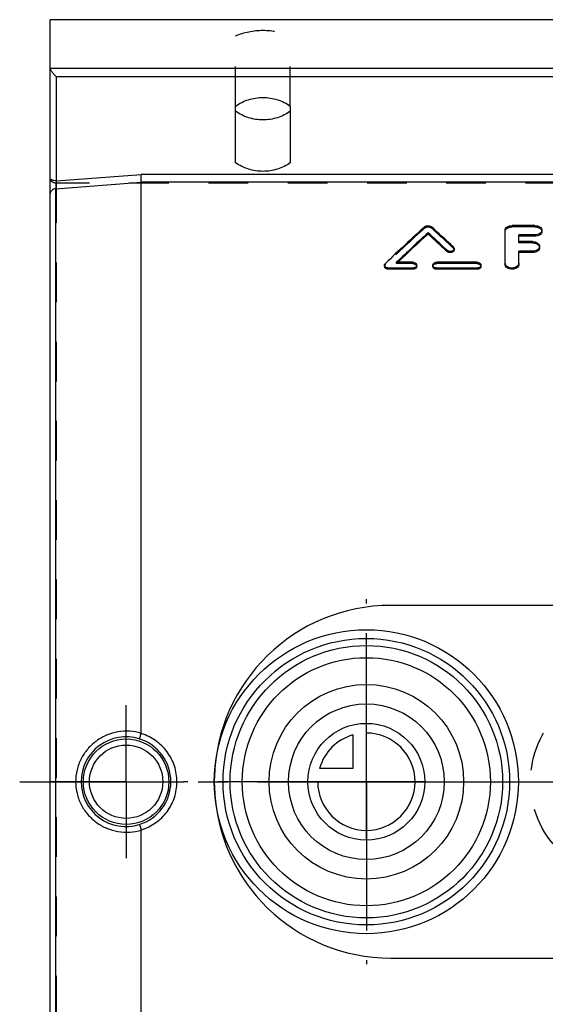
# Model space of a CAD drawing. Header units: millimetres. Extents: x 400 to 600, y 370 to 630.
# Tile 2 of 4: x 400 to 486, y 463 to 625. Entities that reach past the tile are written whole.
import ezdxf

# ---------------------------------------------------------------- set-up
doc = ezdxf.new("R2010")
doc.units = ezdxf.units.MM
doc.header["$LTSCALE"] = 65.185185
doc.linetypes.add('CENTER', pattern=[0.6, 0.375, -0.075, 0.075, -0.075])
doc.linetypes.add('HIDDEN', pattern=[0.2, 0.1, -0.1])
doc.layers.get('0').update_dxf_attribs({"linetype": 'CONTINUOUS'})
for name, color, linetype in [('ACHSEN_S', 7, 'CONTINUOUS'), ('FASEN', 7, 'CONTINUOUS'), ('FLAECHEN', 7, 'CONTINUOUS'), ('KOERPER', 7, 'CONTINUOUS'), ('KONST.EL_MIT_GEO', 7, 'CONTINUOUS'), ('KURVEN', 7, 'CONTINUOUS')]:
    doc.layers.add(name, color=color, linetype=linetype)

msp = doc.modelspace()

# ---------------------------------------------------------------- linework, layer by layer
at = {"color": 7, "linetype": 'Continuous'}
for p, q in [((580.04, 599.89), (419.96, 599.89)), ((420, 507.95), (420, 598.59)), ((580, 598.59), (420, 598.59)), ((420, 401.41), (420, 492.05))]:
    msp.add_line(p, q, dxfattribs=at)
for points, knots in [([(444.5, 610.27), (443.87, 609.8), (442.41, 609.08), (440, 608.72), (437.59, 609.08), (436.13, 609.8), (435.5, 610.27)], [0, 0, 0, 0, 0.24647, 0.5, 0.75353, 1, 1, 1, 1]), ([(444.5, 601.8), (443.87, 601.34), (442.41, 600.62), (440, 600.26), (437.59, 600.62), (436.13, 601.34), (435.5, 601.8)], [0, 0, 0, 0, 0.24647, 0.5, 0.75353, 1, 1, 1, 1]), ([(420, 598.59), (420, 598.79), (419.98, 599.22), (419.97, 599.66), (419.96, 599.89)], [0, 0, 0, 0, 0.459974, 1, 1, 1, 1])]:
    msp.add_open_spline(points, degree=3, knots=knots, dxfattribs=at)
at = {"layer": 'ACHSEN_S', "color": 2, "linetype": 'CENTER'}
msp.add_line((400, 500), (600, 500), dxfattribs=at)
at = {"layer": 'FASEN', "color": 7, "linetype": 'Continuous'}
for radius in [25, 23.56]:
    msp.add_circle((457, 500), radius, dxfattribs=at)
at = {"layer": 'FLAECHEN', "color": 7, "linetype": 'Continuous'}
msp.add_line((595, 625.32), (405, 625.32), dxfattribs=at)
at = {"layer": 'FLAECHEN', "color": 2, "linetype": 'CENTER'}
for p, q in [((457, 500), (457, 530)), ((417.5, 500), (417.5, 512.57)), ((417.5, 500), (404.93, 500)), ((417.5, 500), (417.5, 487.43)), ((417.5, 500), (427, 500)), ((457, 500), (427, 500)), ((457, 500), (457, 470)), ((457, 500), (487, 500))]:
    msp.add_line(p, q, dxfattribs=at)
at = {"layer": 'KOERPER', "color": 7, "linetype": 'Continuous'}
for p, q in [((527, 529), (461, 529)), ((461, 471), (527, 471))]:
    msp.add_line(p, q, dxfattribs=at)
for start, end in [(90, 178.4873), (181.5126, 270)]:
    msp.add_arc((461, 500), 29, start, end, dxfattribs=at)
at = {"layer": 'KOERPER', "color": 8, "linetype": 'HIDDEN'}
msp.add_arc((461, 500), 29, 178.4873, 181.5126, dxfattribs=at)
at = {"layer": 'KONST.EL_MIT_GEO', "color": 7, "linetype": 'Continuous'}
for p, q in [((405, 374.68), (405, 625.32)), ((405, 617.36), (595, 617.36)), ((406, 615.99), (406, 598.82)), ((406, 615.99), (594, 615.99)), ((435.5, 601.8), (435.5, 611.1)), ((444.5, 611.1), (444.5, 601.8)), ((406, 598.82), (419.96, 599.89)), ((405.91, 597.51), (420, 598.59)), ((405.91, 597.51), (405.91, 402.49)), ((484.73, 591.46), (480.95, 591.46)), ((467.15, 590.07), (467.15, 590.27)), ((479.82, 585.09), (479.82, 590.7)), ((482.09, 588.82), (482.09, 589.93)), ((484.73, 589.93), (482.09, 589.93)), ((484.73, 589.72), (482.09, 589.72)), ((484.73, 589.72), (484.73, 589.93)), ((485.86, 590.49), (485.86, 590.7)), ((484.35, 588.82), (482.09, 588.82)), ((485.48, 587.83), (485.48, 588.04)), ((470.24, 587.2), (470.24, 587.41)), ((471.43, 587.48), (471.43, 587.69)), ((482.09, 585.09), (482.09, 587.24)), ((484.35, 587.24), (482.09, 587.24)), ((484.35, 587.04), (482.09, 587.04)), ((484.35, 587.04), (484.35, 587.24)), ((460, 584.75), (460, 584.96)), ((464.62, 585.43), (461.98, 585.43)), ((465.28, 584.75), (465.28, 584.96)), ((467.92, 584.75), (467.92, 584.96)), ((475.19, 585.43), (468.58, 585.43)), ((475.85, 584.75), (475.85, 584.96)), ((460.66, 584.27), (460.66, 584.48)), ((464.62, 584.48), (460.66, 584.48)), ((464.62, 584.27), (460.66, 584.27)), ((464.62, 584.27), (464.62, 584.48)), ((468.58, 584.27), (468.58, 584.48)), ((475.19, 584.48), (468.58, 584.48)), ((475.19, 584.27), (468.58, 584.27)), ((475.19, 584.27), (475.19, 584.48))]:
    msp.add_line(p, q, dxfattribs=at)
at = {"layer": 'KONST.EL_MIT_GEO', "color": 8, "linetype": 'HIDDEN'}
for p, q in [((435.5, 611.1), (435.5, 622.66)), ((444.5, 611.1), (444.5, 622.66)), ((406, 598.44), (406, 401.56)), ((594, 598.44), (406, 598.44)), ((466.61, 591.07), (466.61, 591.28)), ((467.69, 591.07), (467.69, 591.28)), ((480.95, 591.25), (480.95, 591.46)), ((484.73, 591.25), (480.95, 591.25)), ((484.73, 591.25), (484.73, 591.46)), ((471.3, 587.76), (471.3, 587.96)), ((482.09, 588.62), (482.09, 588.82)), ((484.35, 588.62), (482.09, 588.62)), ((484.35, 588.62), (484.35, 588.82)), ((460.13, 585.04), (460.13, 585.24)), ((461.98, 585.23), (461.98, 585.43)), ((464.62, 585.23), (461.98, 585.23)), ((464.62, 585.23), (464.62, 585.43)), ((468.58, 585.23), (468.58, 585.43)), ((475.19, 585.23), (468.58, 585.23)), ((475.19, 585.23), (475.19, 585.43))]:
    msp.add_line(p, q, dxfattribs=at)
at = {"layer": 'KONST.EL_MIT_GEO', "color": 7, "linetype": 'Continuous'}
for centre, radius in [((457, 500), 22.4), ((457, 500), 20.4), ((417.5, 500), 7.03), ((417.5, 500), 6.03)]:
    msp.add_circle(centre, radius, dxfattribs=at)
for centre, radius, start, end in [((405.25, 599.32), 0.247, 180.0051, 184.0676), ((480.41, 585.3), 0.588, 180.0155, 186.4831), ((417.48, 500.01), 7.37, 72.7443, 180.0603), ((417.49, 500), 7.37, 359.975, 72.8586), ((417.48, 499.99), 7.37, 179.9397, 287.2557), ((417.49, 500), 7.37, 287.1413, 0.025)]:
    msp.add_arc(centre, radius, start, end, dxfattribs=at)
for centre, major_axis, start_param, end_param in [((458.6, 500), (80.33, 119.1), 0.978854, 1.049607), ((475.71, 500), (-80.33, 119.1), -1.018334, -0.978854), ((460.24, 500), (80.33, 119.1), 0.991003, 1.047448), ((460.24, 500), (80.13, 118.81), 0.990818, 1.045069), ((474.06, 500), (-80.33, 119.1), -1.024778, -0.991003), ((474.06, 500), (-80.13, 118.81), -1.024676, -0.990818)]:
    msp.add_ellipse(centre, major_axis=major_axis, ratio=0.372354, start_param=start_param, end_param=end_param, dxfattribs=at)
at = {"layer": 'KONST.EL_MIT_GEO', "color": 8, "linetype": 'HIDDEN'}
for centre, major_axis, start_param, end_param in [((458.6, 500), (80.13, 118.81), 0.978639, 1.049566), ((475.71, 500), (-80.13, 118.81), -1.018216, -0.978639), ((460.24, 500), (80.13, 118.81), 7.328255, 7.330587)]:
    msp.add_ellipse(centre, major_axis=major_axis, ratio=0.372354, start_param=start_param, end_param=end_param, dxfattribs=at)
msp.add_open_spline([(435.5, 622.66), (436.9, 623.27), (440, 623.9), (443.1, 623.27), (444.5, 622.66)], degree=3, dxfattribs=at)
at = {"layer": 'KONST.EL_MIT_GEO', "color": 7, "linetype": 'Continuous'}
for points, knots in [([(405, 617.36), (405, 617.31), (405.03, 617.2), (405.14, 616.97), (405.35, 616.66), (405.66, 616.31), (405.88, 616.09), (406, 615.99)], [0, 0, 0, 0, 0.083756, 0.193659, 0.455056, 0.731624, 1, 1, 1, 1]), ([(435.5, 611.1), (436.13, 611.57), (437.59, 612.29), (440, 612.65), (442.41, 612.29), (443.87, 611.57), (444.5, 611.1)], [0, 0, 0, 0, 0.24647, 0.5, 0.75353, 1, 1, 1, 1]), ([(406, 598.82), (405.87, 598.82), (405.69, 598.84), (405.46, 598.9), (405.27, 598.97), (405.09, 599.09), (405.01, 599.24), (405, 599.31)], [0, 0, 0, 0, 0.31734, 0.465405, 0.60146, 0.827907, 1, 1, 1, 1]), ([(406, 598.82), (405.98, 598.59), (405.94, 598.15), (405.92, 597.71), (405.91, 597.51)], [0, 0, 0, 0, 0.538958, 1, 1, 1, 1]), ([(405.91, 597.51), (405.79, 597.5), (405.56, 597.45), (405.26, 597.28), (405.05, 597.02), (405, 596.81), (405, 596.71)], [0, 0, 0, 0, 0.274511, 0.534279, 0.774308, 1, 1, 1, 1]), ([(466.61, 591.28), (466.68, 591.34), (466.9, 591.45), (467.3, 591.48), (467.58, 591.37), (467.69, 591.28)], [0, 0, 0, 0, 0.236779, 0.635125, 1, 1, 1, 1]), ([(479.82, 590.7), (479.82, 590.8), (479.89, 591.02), (480.16, 591.26), (480.53, 591.42), (480.81, 591.46), (480.95, 591.46)], [0, 0, 0, 0, 0.203971, 0.437041, 0.706761, 1, 1, 1, 1]), ([(484.73, 591.46), (484.87, 591.46), (485.16, 591.42), (485.52, 591.26), (485.79, 591.02), (485.86, 590.8), (485.86, 590.7)], [0, 0, 0, 0, 0.293245, 0.562961, 0.796036, 1, 1, 1, 1]), ([(485.86, 590.7), (485.86, 590.59), (485.79, 590.37), (485.52, 590.12), (485.16, 589.96), (484.87, 589.93), (484.73, 589.93)], [0, 0, 0, 0, 0.204081, 0.437797, 0.707515, 1, 1, 1, 1]), ([(485.86, 590.49), (485.86, 590.39), (485.79, 590.17), (485.52, 589.92), (485.16, 589.76), (484.87, 589.72), (484.73, 589.72)], [0, 0, 0, 0, 0.204057, 0.437766, 0.707494, 1, 1, 1, 1]), ([(471.3, 587.96), (471.34, 587.93), (471.41, 587.84), (471.43, 587.74), (471.43, 587.69)], [0, 0, 0, 0, 0.521682, 1, 1, 1, 1]), ([(484.35, 588.82), (484.5, 588.82), (484.78, 588.79), (485.15, 588.62), (485.41, 588.37), (485.48, 588.14), (485.48, 588.04)], [0, 0, 0, 0, 0.289812, 0.557868, 0.792203, 1, 1, 1, 1]), ([(485.48, 588.04), (485.48, 587.93), (485.41, 587.71), (485.15, 587.45), (484.78, 587.28), (484.5, 587.24), (484.35, 587.24)], [0, 0, 0, 0, 0.2079, 0.442849, 0.710909, 1, 1, 1, 1]), ([(485.48, 587.83), (485.48, 587.73), (485.41, 587.5), (485.15, 587.24), (484.78, 587.08), (484.5, 587.04), (484.35, 587.04)], [0, 0, 0, 0, 0.207886, 0.442831, 0.710897, 1, 1, 1, 1]), ([(471.43, 587.69), (471.43, 587.64), (471.41, 587.54), (471.31, 587.4), (471.16, 587.3), (470.92, 587.22), (470.58, 587.21), (470.33, 587.32), (470.24, 587.41)], [0, 0, 0, 0, 0.100405, 0.209647, 0.331756, 0.465519, 0.745137, 1, 1, 1, 1]), ([(471.43, 587.48), (471.43, 587.43), (471.41, 587.33), (471.31, 587.2), (471.16, 587.1), (470.92, 587.01), (470.58, 587.01), (470.33, 587.12), (470.24, 587.2)], [0, 0, 0, 0, 0.100397, 0.209635, 0.331743, 0.465509, 0.745134, 1, 1, 1, 1]), ([(460, 584.96), (460, 585.01), (460.03, 585.12), (460.09, 585.2), (460.13, 585.24)], [0, 0, 0, 0, 0.480604, 1, 1, 1, 1]), ([(460.66, 584.48), (460.58, 584.48), (460.41, 584.5), (460.19, 584.6), (460.04, 584.76), (460, 584.89), (460, 584.96)], [0, 0, 0, 0, 0.285666, 0.551948, 0.788072, 1, 1, 1, 1]), ([(460.66, 584.27), (460.58, 584.27), (460.41, 584.3), (460.19, 584.4), (460.04, 584.55), (460, 584.69), (460, 584.75)], [0, 0, 0, 0, 0.285669, 0.551953, 0.788076, 1, 1, 1, 1]), ([(464.62, 585.43), (464.71, 585.43), (464.87, 585.41), (465.09, 585.31), (465.24, 585.15), (465.28, 585.02), (465.28, 584.96)], [0, 0, 0, 0, 0.286057, 0.552332, 0.788122, 1, 1, 1, 1]), ([(465.28, 584.96), (465.28, 584.89), (465.24, 584.76), (465.09, 584.6), (464.87, 584.5), (464.71, 584.48), (464.62, 584.48)], [0, 0, 0, 0, 0.211929, 0.44806, 0.714339, 1, 1, 1, 1]), ([(465.28, 584.75), (465.28, 584.69), (465.24, 584.55), (465.09, 584.4), (464.87, 584.3), (464.71, 584.27), (464.62, 584.27)], [0, 0, 0, 0, 0.211926, 0.448056, 0.714336, 1, 1, 1, 1]), ([(467.92, 584.96), (467.92, 585.02), (467.96, 585.15), (468.12, 585.31), (468.33, 585.41), (468.5, 585.43), (468.58, 585.43)], [0, 0, 0, 0, 0.211878, 0.447668, 0.713943, 1, 1, 1, 1]), ([(468.58, 584.48), (468.5, 584.48), (468.33, 584.5), (468.12, 584.6), (467.96, 584.76), (467.92, 584.89), (467.92, 584.96)], [0, 0, 0, 0, 0.285661, 0.55194, 0.788071, 1, 1, 1, 1]), ([(468.58, 584.27), (468.5, 584.27), (468.33, 584.3), (468.12, 584.4), (467.96, 584.55), (467.92, 584.69), (467.92, 584.75)], [0, 0, 0, 0, 0.285664, 0.551944, 0.788075, 1, 1, 1, 1]), ([(475.19, 585.43), (475.27, 585.43), (475.44, 585.41), (475.66, 585.31), (475.81, 585.15), (475.85, 585.02), (475.85, 584.96)], [0, 0, 0, 0, 0.286057, 0.552332, 0.788122, 1, 1, 1, 1]), ([(475.85, 584.96), (475.85, 584.89), (475.81, 584.76), (475.66, 584.6), (475.44, 584.5), (475.27, 584.48), (475.19, 584.48)], [0, 0, 0, 0, 0.211929, 0.44806, 0.714339, 1, 1, 1, 1]), ([(475.85, 584.75), (475.85, 584.69), (475.81, 584.55), (475.66, 584.4), (475.44, 584.3), (475.27, 584.27), (475.19, 584.27)], [0, 0, 0, 0, 0.211926, 0.448056, 0.714336, 1, 1, 1, 1]), ([(482.09, 585.09), (482.09, 584.98), (482.02, 584.75), (481.75, 584.49), (481.38, 584.31), (480.95, 584.25), (480.52, 584.31), (480.15, 584.49), (479.89, 584.75), (479.82, 584.98), (479.82, 585.09)], [0, 0, 0, 0, 0.105762, 0.223814, 0.357062, 0.5, 0.642938, 0.776186, 0.894238, 1, 1, 1, 1]), ([(482.09, 585.3), (482.09, 585.19), (482.02, 584.97), (481.77, 584.7), (481.42, 584.53), (481, 584.46), (480.58, 584.5), (480.2, 584.66), (479.93, 584.9), (479.84, 585.12), (479.83, 585.23)], [0, 0, 0, 0, 0.105182, 0.222093, 0.353843, 0.49561, 0.638419, 0.772903, 0.893034, 1, 1, 1, 1]), ([(420, 507.95), (419.38, 508.14), (418.1, 508.37), (416.15, 508.27), (414.27, 507.72), (412.56, 506.76), (411.12, 505.42), (410.03, 503.79), (409.35, 501.95), (409.19, 500.65), (409.19, 500)], [0, 0, 0, 0, 0.124601, 0.249357, 0.374279, 0.499331, 0.624461, 0.749629, 0.874807, 1, 1, 1, 1]), ([(419.66, 507.05), (419.67, 507.05), (419.69, 507.08), (419.71, 507.12), (419.75, 507.2), (419.79, 507.31), (419.84, 507.44), (419.91, 507.65), (419.96, 507.81), (420, 507.92)], [0, 0, 0, 0, 0.02741, 0.088247, 0.18162, 0.304667, 0.453353, 0.622651, 1, 1, 1, 1]), ([(425.86, 500), (425.86, 500.88), (425.58, 502.64), (424.34, 505.01), (422.43, 506.87), (420.83, 507.66), (420, 507.92)], [0, 0, 0, 0, 0.250052, 0.500035, 0.749987, 1, 1, 1, 1]), ([(409.19, 500), (409.19, 499.35), (409.35, 498.05), (410.03, 496.21), (411.12, 494.58), (412.56, 493.24), (414.27, 492.28), (416.15, 491.73), (418.1, 491.63), (419.38, 491.86), (420, 492.05)], [0, 0, 0, 0, 0.125188, 0.250367, 0.375535, 0.500667, 0.625719, 0.750644, 0.875399, 1, 1, 1, 1]), ([(420, 492.08), (420.83, 492.34), (422.43, 493.13), (424.34, 494.99), (425.58, 497.36), (425.86, 499.12), (425.86, 500)], [0, 0, 0, 0, 0.25001, 0.49996, 0.74994, 1, 1, 1, 1]), ([(419.66, 492.95), (419.67, 492.95), (419.69, 492.92), (419.71, 492.88), (419.75, 492.8), (419.79, 492.69), (419.84, 492.56), (419.91, 492.35), (419.96, 492.19), (420, 492.08)], [0, 0, 0, 0, 0.02738, 0.088217, 0.181598, 0.304649, 0.453339, 0.622641, 1, 1, 1, 1])]:
    msp.add_open_spline(points, degree=3, knots=knots, dxfattribs=at)
at = {"layer": 'KONST.EL_MIT_GEO', "color": 8, "linetype": 'HIDDEN'}
for points, knots in [([(406, 598.44), (405.87, 598.44), (405.61, 598.48), (405.28, 598.67), (405.06, 598.96), (405, 599.19), (405, 599.31)], [0, 0, 0, 0, 0.266185, 0.523164, 0.766593, 1, 1, 1, 1]), ([(466.61, 591.07), (466.68, 591.13), (466.9, 591.25), (467.3, 591.27), (467.58, 591.16), (467.69, 591.07)], [0, 0, 0, 0, 0.236772, 0.635129, 1, 1, 1, 1]), ([(479.82, 590.49), (479.82, 590.59), (479.89, 590.81), (480.16, 591.06), (480.53, 591.22), (480.81, 591.25), (480.95, 591.25)], [0, 0, 0, 0, 0.203946, 0.437007, 0.706738, 1, 1, 1, 1]), ([(484.73, 591.25), (484.87, 591.25), (485.16, 591.22), (485.52, 591.06), (485.79, 590.81), (485.86, 590.59), (485.86, 590.49)], [0, 0, 0, 0, 0.293268, 0.562994, 0.79606, 1, 1, 1, 1]), ([(484.35, 588.62), (484.5, 588.62), (484.78, 588.58), (485.15, 588.42), (485.41, 588.16), (485.48, 587.94), (485.48, 587.83)], [0, 0, 0, 0, 0.289825, 0.557888, 0.792218, 1, 1, 1, 1]), ([(471.3, 587.76), (471.34, 587.72), (471.41, 587.64), (471.43, 587.53), (471.43, 587.48)], [0, 0, 0, 0, 0.52169, 1, 1, 1, 1]), ([(460, 584.75), (460, 584.8), (460.03, 584.91), (460.09, 585), (460.13, 585.04)], [0, 0, 0, 0, 0.480602, 1, 1, 1, 1]), ([(464.62, 585.23), (464.71, 585.23), (464.87, 585.2), (465.09, 585.1), (465.24, 584.95), (465.28, 584.81), (465.28, 584.75)], [0, 0, 0, 0, 0.286061, 0.552338, 0.788126, 1, 1, 1, 1]), ([(467.92, 584.75), (467.92, 584.81), (467.96, 584.95), (468.12, 585.1), (468.33, 585.2), (468.5, 585.23), (468.58, 585.23)], [0, 0, 0, 0, 0.211874, 0.447662, 0.713939, 1, 1, 1, 1]), ([(475.19, 585.23), (475.27, 585.23), (475.44, 585.2), (475.66, 585.1), (475.81, 584.95), (475.85, 584.81), (475.85, 584.75)], [0, 0, 0, 0, 0.286061, 0.552338, 0.788126, 1, 1, 1, 1])]:
    msp.add_open_spline(points, degree=3, knots=knots, dxfattribs=at)
at = {"layer": 'KONST.EL_MIT_GEO', "color": 7, "linetype": 'Continuous'}
for points in [[(420, 507.95), (420, 507.94), (420, 507.93), (419.99, 507.92)], [(420, 492.08), (420, 492.07), (420, 492.06), (420, 492.05)]]:
    msp.add_open_spline(points, degree=3, dxfattribs=at)
at = {"layer": 'KURVEN', "color": 40, "linetype": 'Continuous'}
for p, q in [((454.8, 507.69), (454.8, 502.2)), ((457, 490.4), (457, 508)), ((454.8, 502.2), (449.31, 502.2)), ((466.6, 500), (449, 500))]:
    msp.add_line(p, q, dxfattribs=at)
for radius in [16, 12.8, 9.6]:
    msp.add_circle((457, 500), radius, dxfattribs=at)
at = {"layer": 'KURVEN', "color": 8, "linetype": 'HIDDEN'}
msp.add_circle((500, 500), 16, dxfattribs=at)
at = {"layer": 'KURVEN', "color": 40, "linetype": 'Continuous'}
for start, end in [(180, 90), (105.962, 164.038)]:
    msp.add_arc((457, 500), 8, start, end, dxfattribs=at)

doc.saveas('drawing.dxf')
